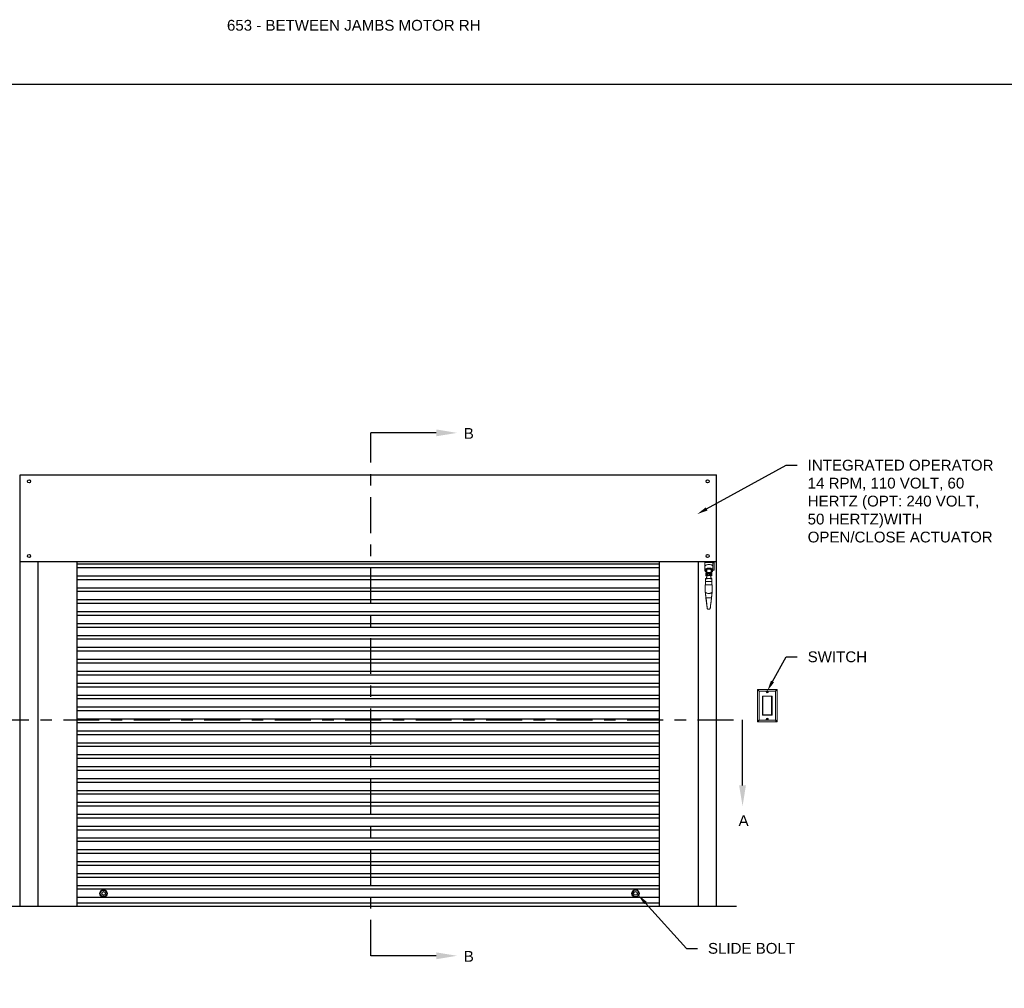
# Model space of a CAD drawing. Header units: inches. Extents: x 169.6 to 213.7, y 214.8 to 266.5.
# Tile 6 of 16: x 200.8 to 209.3, y 219.6 to 228.1. Entities that reach past the tile are written whole.
import ezdxf
from ezdxf import colors
from ezdxf.entities.mleader import LeaderData, LeaderLine
from ezdxf.math import Vec2, Vec3

# ---------------------------------------------------------------- set-up
doc = ezdxf.new("R2010")
doc.units = ezdxf.units.IN
doc.header["$LTSCALE"] = 0.25
doc.header["$MEASUREMENT"] = 0
doc.linetypes.add('CENTER', pattern=[2, 1.25, -0.25, 0.25, -0.25])
for name, color, linetype in [('ANNOTATIONS', 1, 'Continuous'), ('MOTOR RH', 7, 'Continuous'), ('SECTION CUTS', 6, 'CENTER')]:
    doc.layers.add(name, color=color, linetype=linetype)
doc.styles.add('ARIAL', font='arial.ttf', dxfattribs={"height": 0.09375})
doc.styles.get("Standard").update_dxf_attribs({"font": 'romans.shx'})

msp = doc.modelspace()

# ---------------------------------------------------------------- linework, layer by layer
at = {"layer": 'defpoints'}
msp.add_lwpolyline([(213.72204, 214.75854), (194.25216, 214.75854), (194.25216, 227.49365), (213.72204, 227.49365)], close=True, dxfattribs=at)
at = {"layer": 'MOTOR RH', "linetype": 'Continuous'}
for p, q in [((200.77474, 220.34691), (200.77474, 224.09691)), ((206.82841, 224.09491), (200.77474, 224.09491)), ((206.82841, 220.34691), (206.82841, 224.09691)), ((200.77474, 223.34491), (206.82841, 223.34491)), ((200.93098, 220.34691), (200.93098, 223.34491)), ((201.27033, 220.34691), (201.27033, 223.34491)), ((206.33283, 223.32071), (201.27033, 223.32071)), ((206.33283, 220.34691), (206.33283, 223.34491)), ((206.67217, 220.34691), (206.67217, 223.34491)), ((206.33283, 223.28946), (201.27033, 223.28946)), ((206.33283, 223.2171), (201.27033, 223.2171)), ((206.33283, 223.18585), (201.27033, 223.18585)), ((206.33283, 223.11349), (201.27033, 223.11349)), ((206.33283, 223.08224), (201.27033, 223.08224)), ((206.33283, 223.00987), (201.27033, 223.00987)), ((206.33283, 222.97862), (201.27033, 222.97862)), ((206.33283, 222.90626), (201.27033, 222.90626)), ((206.33283, 222.87501), (201.27033, 222.87501)), ((206.33283, 222.80264), (201.27033, 222.80264)), ((206.33283, 222.77139), (201.27033, 222.77139)), ((206.33283, 222.69903), (201.27033, 222.69903)), ((206.33283, 222.66778), (201.27033, 222.66778)), ((206.33283, 222.59541), (201.27033, 222.59541)), ((206.33283, 222.56416), (201.27033, 222.56416)), ((206.33283, 222.4918), (201.27033, 222.4918)), ((206.33283, 222.46055), (201.27033, 222.46055)), ((206.33283, 222.38818), (201.27033, 222.38818)), ((206.33283, 222.35693), (201.27033, 222.35693)), ((206.33283, 222.28457), (201.27033, 222.28457)), ((206.33283, 222.25332), (201.27033, 222.25332)), ((206.33283, 222.18095), (201.27033, 222.18095)), ((206.33283, 222.1497), (201.27033, 222.1497)), ((206.33283, 222.07734), (201.27033, 222.07734)), ((206.33283, 222.04609), (201.27033, 222.04609)), ((206.33283, 221.97373), (201.27033, 221.97373)), ((206.33283, 221.94248), (201.27033, 221.94248)), ((206.33283, 221.87011), (201.27033, 221.87011)), ((206.33283, 221.83886), (201.27033, 221.83886)), ((206.33283, 221.7665), (201.27033, 221.7665)), ((206.33283, 221.73525), (201.27033, 221.73525)), ((206.33283, 221.66288), (201.27033, 221.66288)), ((206.33283, 221.63163), (201.27033, 221.63163)), ((206.33283, 221.55927), (201.27033, 221.55927)), ((206.33283, 221.52802), (201.27033, 221.52802)), ((206.33283, 221.45565), (201.27033, 221.45565)), ((206.33283, 221.4244), (201.27033, 221.4244)), ((206.33283, 221.35204), (201.27033, 221.35204)), ((206.33283, 221.32079), (201.27033, 221.32079)), ((206.33283, 221.24842), (201.27033, 221.24842)), ((206.33283, 221.21717), (201.27033, 221.21717)), ((206.33283, 221.14481), (201.27033, 221.14481)), ((206.33283, 221.11356), (201.27033, 221.11356)), ((206.33283, 221.04119), (201.27033, 221.04119)), ((206.33283, 221.00994), (201.27033, 221.00994)), ((206.33283, 220.94072), (201.27033, 220.94072)), ((206.33283, 220.90947), (201.27033, 220.90947)), ((206.33283, 220.83711), (201.27033, 220.83711)), ((206.33283, 220.80586), (201.27033, 220.80586)), ((206.33283, 220.73349), (201.27033, 220.73349)), ((206.33283, 220.70224), (201.27033, 220.70224)), ((206.33283, 220.62988), (201.27033, 220.62988)), ((206.33283, 220.59863), (201.27033, 220.59863)), ((206.33283, 220.52626), (201.27033, 220.52626)), ((206.33283, 220.49501), (201.27033, 220.49501)), ((206.33283, 220.42265), (201.27033, 220.42265)), ((201.27033, 220.37816), (206.33283, 220.37816))]:
    msp.add_line(p, q, dxfattribs=at)
at = {"layer": 'MOTOR RH', "color": 7, "linetype": 'Continuous', "lineweight": 15}
for p, q in [((206.72643, 223.33573), (206.72643, 223.34491)), ((206.79719, 223.33573), (206.72643, 223.33573)), ((206.72643, 223.29881), (206.72643, 223.33573)), ((206.72643, 223.29881), (206.72643, 223.2681)), ((206.79719, 223.33573), (206.79719, 223.34491)), ((206.79719, 223.33573), (206.79719, 223.29881)), ((206.80613, 223.33136), (206.79719, 223.33136)), ((206.79719, 223.2681), (206.79719, 223.29881)), ((206.80613, 223.33136), (206.80613, 223.34491)), ((206.80613, 223.33136), (206.80613, 223.3258)), ((206.80613, 223.3258), (206.80613, 223.2699)), ((206.73413, 223.27554), (206.73413, 223.26298)), ((206.7363, 223.22101), (206.7363, 223.24586)), ((206.73763, 223.24675), (206.73718, 223.24675)), ((206.73718, 223.22012), (206.74219, 223.22012)), ((206.73851, 223.26385), (206.73851, 223.2727)), ((206.73851, 223.24558), (206.73851, 223.26385)), ((206.73851, 223.24558), (206.73866, 223.24413)), ((206.74295, 223.26952), (206.74295, 223.24383)), ((206.74295, 223.24383), (206.74304, 223.24006)), ((206.74517, 223.22234), (206.74517, 223.24453)), ((206.74628, 223.2412), (206.74517, 223.2412)), ((206.74517, 223.22567), (206.74624, 223.22567)), ((206.74688, 223.23395), (206.74661, 223.22947)), ((206.74687, 223.23344), (206.74687, 223.23344)), ((206.74713, 223.24231), (206.75026, 223.24231)), ((206.74874, 223.24231), (206.75026, 223.24231)), ((206.75548, 223.22699), (206.75546, 223.22686)), ((206.75645, 223.22539), (206.75691, 223.22639)), ((206.75904, 223.22575), (206.75887, 223.22466)), ((206.75971, 223.22572), (206.75969, 223.22559)), ((206.77011, 223.24231), (206.77325, 223.24231)), ((206.77011, 223.24231), (206.77164, 223.24231)), ((206.77376, 223.22947), (206.77349, 223.23395)), ((206.7735, 223.23344), (206.7735, 223.23344)), ((206.77572, 223.2412), (206.7741, 223.2412)), ((206.77414, 223.22567), (206.77572, 223.22567)), ((206.77846, 223.24231), (206.77572, 223.24231)), ((206.77572, 223.24231), (206.77572, 223.22456)), ((206.77572, 223.22456), (206.77846, 223.22456)), ((206.77737, 223.25149), (206.77852, 223.25112)), ((206.77846, 223.22234), (206.77846, 223.24453)), ((206.78058, 223.24006), (206.78067, 223.24383)), ((206.78067, 223.24383), (206.78067, 223.26952)), ((206.78143, 223.22012), (206.78644, 223.22012)), ((206.78497, 223.24419), (206.78511, 223.24558)), ((206.78511, 223.2727), (206.78511, 223.26385)), ((206.78511, 223.26385), (206.78511, 223.24558)), ((206.78644, 223.24675), (206.786, 223.24675)), ((206.78733, 223.24586), (206.78733, 223.24033)), ((206.78733, 223.24033), (206.78733, 223.22101)), ((206.7895, 223.26298), (206.7895, 223.27554)), ((206.79719, 223.2699), (206.80613, 223.2699)), ((206.73058, 223.14054), (206.73058, 223.07594)), ((206.7898, 223.14054), (206.73058, 223.14054)), ((206.73343, 223.19793), (206.7325, 223.1713)), ((206.7325, 223.1713), (206.7325, 223.14054)), ((206.76019, 223.1713), (206.7325, 223.1713)), ((206.76019, 223.14054), (206.7325, 223.14054)), ((206.73919, 223.19793), (206.73343, 223.19793)), ((206.73911, 223.19571), (206.73911, 223.19776)), ((206.74136, 223.19349), (206.74099, 223.19352)), ((206.7426, 223.19349), (206.74136, 223.19349)), ((206.74192, 223.19349), (206.74136, 223.19349)), ((206.77335, 223.19793), (206.74703, 223.19793)), ((206.78788, 223.1713), (206.76019, 223.1713)), ((206.78788, 223.14054), (206.76019, 223.14054)), ((206.77902, 223.19349), (206.77777, 223.19349)), ((206.77902, 223.19349), (206.77845, 223.19349)), ((206.77938, 223.19352), (206.77902, 223.19349)), ((206.78695, 223.19793), (206.78118, 223.19793)), ((206.78127, 223.19776), (206.78127, 223.19571)), ((206.78788, 223.1713), (206.78695, 223.19793)), ((206.78788, 223.14054), (206.78788, 223.1713)), ((206.7898, 223.07594), (206.7898, 223.14054)), ((206.74429, 222.96138), (206.73647, 223.0267)), ((206.73656, 223.02598), (206.74281, 222.97368)), ((206.74258, 223.02748), (206.74257, 223.02748)), ((206.74258, 223.02748), (206.77779, 223.02748)), ((206.78391, 223.0267), (206.77609, 222.96138)), ((206.78382, 223.02598), (206.77756, 222.97368)), ((206.7778, 223.02748), (206.77779, 223.02748)), ((206.75334, 222.93135), (206.76703, 222.93135)), ((207.18342, 221.95299), (207.18342, 222.22991)), ((207.18558, 222.23208), (207.35313, 222.23208)), ((207.26291, 222.21645), (207.19904, 222.21645)), ((207.19904, 222.21645), (207.19904, 221.96645)), ((207.26321, 222.20967), (207.26784, 222.2113)), ((207.26321, 222.20967), (207.2686, 222.21094)), ((207.264, 222.20743), (207.26321, 222.20967)), ((207.264, 222.20743), (207.26899, 222.20982)), ((207.26863, 222.20906), (207.264, 222.20743)), ((207.26621, 222.21593), (207.26845, 222.21672)), ((207.26784, 222.2113), (207.26621, 222.21593)), ((207.26621, 222.21593), (207.2686, 222.21094)), ((207.26784, 222.2113), (207.2686, 222.21094)), ((207.26845, 222.21672), (207.27008, 222.21209)), ((207.26845, 222.21672), (207.26972, 222.21133)), ((207.2686, 222.21094), (207.26972, 222.21133)), ((207.26899, 222.20982), (207.2686, 222.21094)), ((207.26899, 222.20982), (207.26863, 222.20906)), ((207.27026, 222.20443), (207.26863, 222.20906)), ((207.27011, 222.21021), (207.26899, 222.20982)), ((207.27026, 222.20443), (207.26899, 222.20982)), ((207.27471, 222.21372), (207.26972, 222.21133)), ((207.26972, 222.21133), (207.27008, 222.21209)), ((207.26972, 222.21133), (207.27011, 222.21021)), ((207.27008, 222.21209), (207.27471, 222.21372)), ((207.2755, 222.21148), (207.27011, 222.21021)), ((207.27087, 222.20985), (207.27011, 222.21021)), ((207.2725, 222.20522), (207.27011, 222.21021)), ((207.2725, 222.20522), (207.27026, 222.20443)), ((207.2755, 222.21148), (207.27087, 222.20985)), ((207.27087, 222.20985), (207.2725, 222.20522)), ((207.27471, 222.21372), (207.2755, 222.21148)), ((207.33967, 222.21645), (207.2758, 222.21645)), ((207.33967, 221.96645), (207.33967, 222.21645)), ((207.35529, 222.22991), (207.35529, 221.95299)), ((207.31029, 222.17364), (207.22842, 222.17364)), ((207.22842, 222.17364), (207.22842, 222.00926)), ((207.23185, 222.17239), (207.23185, 222.01051)), ((207.30685, 222.17239), (207.23185, 222.17239)), ((207.30685, 222.17239), (207.30685, 222.01051)), ((207.31029, 222.00926), (207.31029, 222.17364)), ((207.22842, 222.00926), (207.31029, 222.00926)), ((207.30685, 222.01051), (207.23185, 222.01051)), ((207.35313, 221.95083), (207.18558, 221.95083)), ((207.19904, 221.96645), (207.26291, 221.96645)), ((207.26321, 221.97142), (207.26784, 221.97305)), ((207.26321, 221.97142), (207.2686, 221.97269)), ((207.264, 221.96918), (207.26321, 221.97142)), ((207.264, 221.96918), (207.26899, 221.97157)), ((207.26863, 221.97081), (207.264, 221.96918)), ((207.26621, 221.97768), (207.26845, 221.97847)), ((207.26784, 221.97305), (207.26621, 221.97768)), ((207.26621, 221.97768), (207.2686, 221.97269)), ((207.26784, 221.97305), (207.2686, 221.97269)), ((207.26845, 221.97847), (207.27008, 221.97384)), ((207.26845, 221.97847), (207.26972, 221.97308)), ((207.2686, 221.97269), (207.26972, 221.97308)), ((207.26899, 221.97157), (207.2686, 221.97269)), ((207.26899, 221.97157), (207.26863, 221.97081)), ((207.27026, 221.96618), (207.26863, 221.97081)), ((207.27011, 221.97196), (207.26899, 221.97157)), ((207.27026, 221.96618), (207.26899, 221.97157)), ((207.27471, 221.97547), (207.26972, 221.97308)), ((207.26972, 221.97308), (207.27008, 221.97384)), ((207.26972, 221.97308), (207.27011, 221.97196)), ((207.27008, 221.97384), (207.27471, 221.97547)), ((207.2755, 221.97323), (207.27011, 221.97196)), ((207.27087, 221.9716), (207.27011, 221.97196)), ((207.2725, 221.96697), (207.27011, 221.97196)), ((207.2725, 221.96697), (207.27026, 221.96618)), ((207.2755, 221.97323), (207.27087, 221.9716)), ((207.27087, 221.9716), (207.2725, 221.96697)), ((207.27471, 221.97547), (207.2755, 221.97323)), ((207.2758, 221.96645), (207.33967, 221.96645))]:
    msp.add_line(p, q, dxfattribs=at)
at = {"layer": 'MOTOR RH'}
msp.add_line((200.60158, 220.34691), (207.00158, 220.34691), dxfattribs=at)
at = {"layer": 'MOTOR RH', "color": 7, "linetype": 'Continuous', "lineweight": 15, "flags": 128}
for points in [[(206.79719, 223.29881), (206.79659, 223.30242), (206.7948, 223.3059), (206.79189, 223.30914), (206.78796, 223.31203), (206.78313, 223.31447), (206.77758, 223.31638), (206.7715, 223.31769), (206.76508, 223.31835), (206.75855, 223.31835), (206.75213, 223.31769), (206.74604, 223.31638), (206.74049, 223.31447), (206.73567, 223.31203), (206.73173, 223.30914), (206.72882, 223.3059), (206.72704, 223.30242), (206.72643, 223.29881)], [(206.78511, 223.25333), (206.78947, 223.25586), (206.79297, 223.2588), (206.79546, 223.26203), (206.79687, 223.26546), (206.79716, 223.26898), (206.79631, 223.27246), (206.79435, 223.27581), (206.79134, 223.27891), (206.78738, 223.28166), (206.78261, 223.28397), (206.77716, 223.28578), (206.77123, 223.28701), (206.76499, 223.28764), (206.75864, 223.28764), (206.7524, 223.28701), (206.74646, 223.28578), (206.74102, 223.28397), (206.73624, 223.28166), (206.73229, 223.27891), (206.72928, 223.27581), (206.72732, 223.27246), (206.72647, 223.26898), (206.72676, 223.26546), (206.72817, 223.26203), (206.73066, 223.2588), (206.73415, 223.25586), (206.73851, 223.25333)], [(206.78902, 223.26013), (206.7898, 223.26101), (206.79171, 223.26407), (206.79254, 223.26728), (206.79226, 223.27053), (206.79089, 223.27368), (206.78846, 223.27663), (206.78506, 223.27927), (206.78083, 223.28151), (206.77591, 223.28326), (206.77048, 223.28447), (206.76474, 223.28508), (206.75889, 223.28508), (206.75315, 223.28447), (206.74772, 223.28326), (206.7428, 223.28151), (206.73856, 223.27927), (206.73517, 223.27663), (206.73274, 223.27368), (206.73136, 223.27053), (206.73108, 223.26728), (206.73192, 223.26407), (206.73383, 223.26101), (206.73461, 223.26013)], [(206.75691, 223.22639), (206.75701, 223.22677), (206.75702, 223.22686)], [(206.77414, 223.22567), (206.77453, 223.22265), (206.77478, 223.22106)], [(206.73182, 223.06552), (206.73222, 223.0622), (206.73273, 223.05792), (206.73335, 223.05278), (206.73405, 223.04693), (206.73482, 223.04051), (206.73563, 223.03371), (206.73647, 223.0267)], [(206.73324, 223.05367), (206.73331, 223.05314), (206.73349, 223.05156), (206.7338, 223.049), (206.73421, 223.04556), (206.73471, 223.04136), (206.73529, 223.03658), (206.73591, 223.03138), (206.73656, 223.02598)], [(206.73656, 223.02598), (206.73591, 223.03138), (206.73529, 223.03658), (206.73471, 223.04136), (206.73421, 223.04556), (206.7338, 223.049), (206.73349, 223.05156), (206.73331, 223.05314), (206.73324, 223.05367)], [(206.78713, 223.05367), (206.78708, 223.05325), (206.78693, 223.052), (206.78669, 223.04996), (206.78636, 223.04719), (206.78595, 223.04378), (206.78548, 223.03983), (206.78495, 223.03545), (206.78439, 223.03079), (206.78382, 223.02598)], [(206.78382, 223.02598), (206.78439, 223.03079), (206.78495, 223.03545), (206.78548, 223.03983), (206.78595, 223.04378), (206.78636, 223.04719), (206.78669, 223.04996), (206.78693, 223.052), (206.78708, 223.05325), (206.78713, 223.05367)], [(206.78391, 223.0267), (206.78474, 223.03371), (206.78556, 223.04051), (206.78633, 223.04693), (206.78703, 223.05278), (206.78764, 223.05792), (206.78815, 223.0622), (206.78855, 223.06552)], [(206.74539, 222.95215), (206.74535, 222.95248), (206.74524, 222.95345), (206.74505, 222.95503), (206.74479, 222.95719), (206.74447, 222.95984), (206.7441, 222.96292), (206.7437, 222.96632), (206.74326, 222.96994), (206.74281, 222.97368)], [(206.74281, 222.97368), (206.74332, 222.96948), (206.7438, 222.96544), (206.74425, 222.96172), (206.74464, 222.95846), (206.74496, 222.95578), (206.7452, 222.95379), (206.74534, 222.95256), (206.74539, 222.95215)], [(206.74429, 222.96138), (206.7448, 222.9571), (206.7453, 222.95296), (206.74576, 222.94907), (206.74618, 222.94556), (206.74654, 222.94252), (206.74684, 222.94006), (206.74706, 222.93825), (206.74719, 222.93714), (206.74723, 222.93677)], [(206.77314, 222.93677), (206.77319, 222.93714), (206.77332, 222.93825), (206.77354, 222.94006), (206.77383, 222.94252), (206.77419, 222.94556), (206.77461, 222.94907), (206.77508, 222.95296), (206.77558, 222.9571), (206.77609, 222.96138)], [(206.77498, 222.95215), (206.77503, 222.95256), (206.77518, 222.95379), (206.77542, 222.95578), (206.77574, 222.95846), (206.77613, 222.96172), (206.77657, 222.96544), (206.77706, 222.96948), (206.77756, 222.97368)], [(206.77756, 222.97368), (206.77706, 222.96948), (206.77657, 222.96544), (206.77613, 222.96172), (206.77574, 222.95846), (206.77542, 222.95578), (206.77518, 222.95379), (206.77503, 222.95256), (206.77498, 222.95215)], [(207.19904, 222.21645), (207.19599, 222.21908), (207.19306, 222.2216), (207.19036, 222.22393), (207.18799, 222.22597), (207.18605, 222.22764), (207.18461, 222.22889), (207.18372, 222.22965), (207.18342, 222.22991)], [(207.18558, 222.23208), (207.18584, 222.23178), (207.18661, 222.23089), (207.18785, 222.22944), (207.18952, 222.2275), (207.19156, 222.22513), (207.19389, 222.22243), (207.19642, 222.2195), (207.19904, 222.21645)], [(207.35313, 222.23208), (207.35287, 222.23178), (207.3521, 222.23089), (207.35086, 222.22944), (207.34918, 222.2275), (207.34714, 222.22513), (207.34482, 222.22243), (207.34229, 222.2195), (207.33967, 222.21645)], [(207.35529, 222.22991), (207.35499, 222.22965), (207.3541, 222.22889), (207.35266, 222.22764), (207.35072, 222.22597), (207.34835, 222.22393), (207.34565, 222.2216), (207.34271, 222.21908), (207.33967, 222.21645)], [(207.19904, 221.96645), (207.19599, 221.96382), (207.19306, 221.9613), (207.19036, 221.95897), (207.18799, 221.95693), (207.18605, 221.95526), (207.18461, 221.95402), (207.18372, 221.95325), (207.18342, 221.95299)], [(207.19904, 221.96645), (207.19642, 221.9634), (207.19389, 221.96047), (207.19156, 221.95777), (207.18952, 221.9554), (207.18785, 221.95346), (207.18661, 221.95202), (207.18584, 221.95113), (207.18558, 221.95083)], [(207.33967, 221.96645), (207.34229, 221.9634), (207.34482, 221.96047), (207.34714, 221.95777), (207.34918, 221.9554), (207.35086, 221.95346), (207.3521, 221.95202), (207.35287, 221.95113), (207.35313, 221.95083)], [(207.35529, 221.95299), (207.35499, 221.95325), (207.3541, 221.95402), (207.35266, 221.95526), (207.35072, 221.95693), (207.34835, 221.95897), (207.34565, 221.9613), (207.34271, 221.96382), (207.33967, 221.96645)]]:
    msp.add_lwpolyline(points, dxfattribs=at)
at = {"layer": 'MOTOR RH', "linetype": 'Continuous'}
for points in [[(201.51501, 220.48589), (201.53064, 220.45883), (201.51501, 220.43177), (201.48376, 220.43177), (201.46814, 220.45883), (201.48376, 220.48589)], [(206.10838, 220.48589), (206.09275, 220.45883), (206.10838, 220.43177), (206.13963, 220.43177), (206.15525, 220.45883), (206.13963, 220.48589)]]:
    msp.add_lwpolyline(points, close=True, dxfattribs=at)
for centre, radius in [((200.85224, 224.04205), 0.01369), ((206.75091, 224.04205), 0.01369), ((200.85224, 223.39218), 0.01369), ((206.75091, 223.39218), 0.01369), ((201.49939, 220.45883), 0.03125), ((201.50045, 220.45883), 0.01562), ((206.124, 220.45883), 0.03125), ((206.12294, 220.45883), 0.01562)]:
    msp.add_circle(centre, radius, dxfattribs=at)
at = {"layer": 'MOTOR RH', "color": 7, "linetype": 'Continuous', "lineweight": 15}
for centre, radius in [((206.76019, 223.23344), 0.01331), ((206.76019, 223.23344), 0.00888), ((206.75591, 223.22686), 0.000444), ((206.76014, 223.22559), 0.000444), ((207.26935, 222.21058), 0.00762), ((207.26935, 221.97233), 0.00762)]:
    msp.add_circle(centre, radius, dxfattribs=at)
for centre, radius, start, end in [((206.74473, 223.26298), 0.01037, 126.839416, 233.160584), ((206.74469, 223.26298), 0.00956, 130.233117, 229.766883), ((206.73718, 223.24586), 0.000888, 90, 180), ((206.73718, 223.22101), 0.000888, 180, 270), ((206.73763, 223.24764), 0.000888, 270, 0), ((206.74144, 223.27496), 0.00222, 117.303086, 142.22849), ((206.64045, 223.23808), 0.10651, 340.579298, 347.908065), ((206.74219, 223.22101), 0.000888, 270, 343.39845), ((206.64045, 223.23808), 0.10651, 343.720441, 357.778603), ((206.74517, 223.24675), 0.00222, 180, 270), ((206.74517, 223.22012), 0.00222, 90, 163.39845), ((206.76181, 223.23351), 0.0449, 66.437329, 113.593087), ((206.76181, 223.29283), 0.04528, 247.614775, 292.385225), ((206.74491, 223.25132), 0.000261, 294.454915, 351.263969), ((206.74473, 223.25192), 0.000888, 289.335855, 295.674174), ((206.76181, 223.23379), 0.04407, 67.884108, 112.115892), ((206.76181, 223.29216), 0.04407, 247.88482, 292.11518), ((206.74625, 223.22531), 0.000357, 91.644036, 164.592517), ((206.74625, 223.24156), 0.000355, 273.149028, 14.548849), ((206.77198, 223.23344), 0.02663, 161.075356, 162.709123), ((206.74713, 223.24196), 0.000355, 90, 161.075356), ((206.76019, 223.23344), 0.01331, 205.044647, 334.955353), ((206.76019, 223.23344), 0.00888, 0, 180.000001), ((206.76019, 223.23344), 0.00777, 277.76023, 228.813399), ((206.76019, 223.23344), 0.00777, 0.000001, 180.000001), ((206.75591, 223.22686), 0.00111, 335.073604, 138.813399), ((206.75591, 223.22686), 0.000444, 0.000001, 163.286815), ((206.76014, 223.22559), 0.00111, 7.76023, 171.500025), ((206.76014, 223.22559), 0.000444, 0.000001, 163.286815), ((206.77325, 223.24196), 0.000355, 18.924644, 90), ((206.87992, 223.23808), 0.10651, 182.221397, 196.279559), ((206.7484, 223.23344), 0.02663, 17.312262, 18.924644), ((206.77413, 223.24156), 0.000355, 165.40873, 265.675598), ((206.77413, 223.22531), 0.000356, 15.35213, 88.411317), ((206.77871, 223.25132), 0.00026, 188.656082, 245.625034), ((206.77846, 223.24675), 0.00222, 270, 0), ((206.77846, 223.22012), 0.00222, 16.60155, 90), ((206.7789, 223.25192), 0.000888, 244.325826, 250.664145), ((206.78143, 223.22101), 0.000888, 196.60155, 270), ((206.78219, 223.27496), 0.00222, 37.77151, 62.696914), ((206.77824, 223.26233), 0.01128, 3.28206, 52.463139), ((206.77894, 223.26298), 0.00956, 310.233117, 49.766883), ((206.77824, 223.26362), 0.01128, 307.534259, 356.716356), ((206.786, 223.24764), 0.000888, 180, 270), ((206.78644, 223.24586), 0.000888, 0, 90), ((206.78644, 223.22101), 0.000888, 270, 0), ((206.73999, 223.19776), 0.000888, 157.948614, 180), ((206.74133, 223.19571), 0.00222, 180, 261.334595), ((206.77905, 223.19571), 0.00222, 278.696025, 0), ((206.78038, 223.19776), 0.000888, 360, 22.051386), ((206.75334, 222.9375), 0.00615, 186.824746, 270), ((206.76703, 222.9375), 0.00615, 270, 353.175254), ((207.18558, 222.22991), 0.00216, 90, 180), ((207.26935, 222.21058), 0.00872, 137.636244, 42.363756), ((207.35313, 222.22991), 0.00216, 0, 90), ((207.18558, 221.95299), 0.00216, 180, 270), ((207.26935, 221.97233), 0.00872, 317.636244, 222.363756), ((207.35313, 221.95299), 0.00216, 270, 0)]:
    msp.add_arc(centre, radius, start, end, dxfattribs=at)
for centre, start_param, end_param in [((206.74295, 223.2727), 0.7494689, 1.5707963), ((206.78067, 223.2727), 4.712389, 5.5337164)]:
    msp.add_ellipse(centre, major_axis=(0, 0.00492), ratio=0.9013878, start_param=start_param, end_param=end_param, dxfattribs=at)
for points, knots in [([(206.73851, 223.26385), (206.73852, 223.26416), (206.73854, 223.26676), (206.73892, 223.27022), (206.74053, 223.27338), (206.74153, 223.27436), (206.74229, 223.27475), (206.74275, 223.2748), (206.74295, 223.27481)], [0, 0, 0, 0, 0.0736907, 0.6254449, 0.8047082, 0.8944427, 0.9519118, 1, 1, 1, 1]), ([(206.73917, 223.19809), (206.73918, 223.1981), (206.73919, 223.19813), (206.7393, 223.1984), (206.73956, 223.19907), (206.73998, 223.20015), (206.74112, 223.20319), (206.74198, 223.20594), (206.74269, 223.20822)], [0, 0, 0, 0, 0.0306514, 0.087489, 0.1436351, 0.2848147, 0.4077791, 1, 1, 1, 1]), ([(206.74295, 223.2775), (206.74257, 223.27749), (206.74168, 223.27745), (206.74088, 223.27712), (206.74042, 223.27693)], [0, 0, 0, 0, 0.42355639, 1, 1, 1, 1]), ([(206.74517, 223.27368), (206.74476, 223.27335), (206.74393, 223.27269), (206.74313, 223.27121), (206.74301, 223.2701), (206.74295, 223.26952)], [0, 0, 0, 0, 0.3187976, 0.6392925, 1, 1, 1, 1]), ([(206.74295, 223.24905), (206.74301, 223.24936), (206.74312, 223.24998), (206.74392, 223.25077), (206.74477, 223.25112), (206.74517, 223.25128)], [0, 0, 0, 0, 0.3463096, 0.6917448, 1, 1, 1, 1]), ([(206.74511, 223.25112), (206.7454, 223.25126), (206.74576, 223.25143), (206.74616, 223.25147), (206.74624, 223.25148)], [0, 0, 0, 0, 0.817679, 1, 1, 1, 1]), ([(206.74522, 223.27462), (206.74539, 223.2746), (206.74613, 223.2745), (206.74684, 223.27431), (206.74738, 223.27418), (206.74739, 223.27418)], [0, 0, 0, 0, 0.222521, 0.9899412, 1, 1, 1, 1]), ([(206.74739, 223.25178), (206.74738, 223.25177), (206.747, 223.25168), (206.74661, 223.2516), (206.74623, 223.25152)], [0, 0, 0, 0, 0.01865, 1, 1, 1, 1]), ([(206.74688, 223.23395), (206.74688, 223.23395), (206.74688, 223.23379), (206.74686, 223.23251), (206.74706, 223.23045), (206.74782, 223.22856), (206.74812, 223.2278)], [0, 0, 0, 0, 0.0027536, 0.0757279, 0.6269228, 1, 1, 1, 1]), ([(206.77225, 223.2278), (206.77255, 223.22856), (206.77331, 223.23045), (206.77352, 223.23251), (206.7735, 223.23379), (206.77349, 223.23395), (206.77349, 223.23395)], [0, 0, 0, 0, 0.3730772, 0.9242721, 0.9972464, 1, 1, 1, 1]), ([(206.77376, 223.24134), (206.77376, 223.24136), (206.77378, 223.2414), (206.77354, 223.24046), (206.7732, 223.23896), (206.77303, 223.23761), (206.77296, 223.23706)], [0, 0, 0, 0, 0.1667187, 0.4771964, 0.7858082, 1, 1, 1, 1]), ([(206.7741, 223.2411), (206.7741, 223.24111), (206.77411, 223.24116), (206.77386, 223.24026), (206.77351, 223.23859), (206.77322, 223.23703), (206.77316, 223.23606), (206.77316, 223.23592)], [0, 0, 0, 0, 0.1488418, 0.4227329, 0.6941253, 0.9568936, 1, 1, 1, 1]), ([(206.77624, 223.27418), (206.77624, 223.27418), (206.77679, 223.27431), (206.7775, 223.2745), (206.77824, 223.2746), (206.77841, 223.27462)], [0, 0, 0, 0, 0.0100588, 0.7774758, 1, 1, 1, 1]), ([(206.77738, 223.25152), (206.777, 223.2516), (206.77662, 223.25168), (206.77624, 223.25177), (206.77624, 223.25178)], [0, 0, 0, 0, 0.9810516, 1, 1, 1, 1]), ([(206.77768, 223.20822), (206.77777, 223.20793), (206.7785, 223.20546), (206.77956, 223.20231), (206.78068, 223.19941), (206.78103, 223.19851), (206.78118, 223.19815), (206.7812, 223.19811), (206.7812, 223.19809)], [0, 0, 0, 0, 0.0767379, 0.6453233, 0.8228293, 0.9071998, 0.9584998, 1, 1, 1, 1]), ([(206.78067, 223.26952), (206.78062, 223.27008), (206.78051, 223.2712), (206.7797, 223.27269), (206.77886, 223.27337), (206.77846, 223.27368)], [0, 0, 0, 0, 0.3464202, 0.691736, 1, 1, 1, 1]), ([(206.77846, 223.25128), (206.77887, 223.25111), (206.7797, 223.25077), (206.7805, 223.24999), (206.78061, 223.24938), (206.78067, 223.24905)], [0, 0, 0, 0, 0.3187431, 0.6393777, 1, 1, 1, 1]), ([(206.7832, 223.27693), (206.78285, 223.27708), (206.78207, 223.27742), (206.78117, 223.27748), (206.78067, 223.2775)], [0, 0, 0, 0, 0.4498574, 1, 1, 1, 1]), ([(206.78067, 223.27481), (206.78088, 223.2748), (206.78133, 223.27475), (206.78209, 223.27436), (206.7831, 223.27338), (206.78471, 223.27022), (206.78509, 223.26676), (206.78511, 223.26416), (206.78511, 223.26385)], [0, 0, 0, 0, 0.0481156, 0.1055838, 0.1952959, 0.3745701, 0.9263102, 1, 1, 1, 1]), ([(206.74099, 223.19352), (206.74065, 223.19362), (206.74009, 223.19378), (206.73951, 223.19437), (206.73922, 223.19494), (206.73912, 223.19539), (206.73911, 223.19564), (206.73911, 223.19571)], [0, 0, 0, 0, 0.3816069, 0.635828, 0.8099638, 0.9421887, 1, 1, 1, 1]), ([(206.74456, 223.19409), (206.74414, 223.19387), (206.74349, 223.19354), (206.74283, 223.19351), (206.7426, 223.19349)], [0, 0, 0, 0, 0.6469949, 1, 1, 1, 1]), ([(206.74699, 223.19734), (206.74694, 223.19706), (206.74682, 223.1964), (206.74612, 223.19532), (206.74529, 223.19457), (206.74469, 223.19418), (206.74456, 223.19409)], [0, 0, 0, 0, 0.1898554, 0.4435954, 0.8793329, 1, 1, 1, 1]), ([(206.74703, 223.19793), (206.74702, 223.19785), (206.74701, 223.19765), (206.747, 223.19745), (206.74699, 223.19734)], [0, 0, 0, 0, 0.41359938, 1, 1, 1, 1]), ([(206.77339, 223.19734), (206.77338, 223.19745), (206.77336, 223.19765), (206.77335, 223.19785), (206.77335, 223.19793)], [0, 0, 0, 0, 0.5864442, 1, 1, 1, 1]), ([(206.77582, 223.19409), (206.77542, 223.19437), (206.77474, 223.19485), (206.77391, 223.1958), (206.77347, 223.19665), (206.77341, 223.19719), (206.77339, 223.19734)], [0, 0, 0, 0, 0.3674174, 0.6326684, 0.9009147, 1, 1, 1, 1]), ([(206.77777, 223.19349), (206.77731, 223.19354), (206.77664, 223.19362), (206.77601, 223.19398), (206.77582, 223.19409)], [0, 0, 0, 0, 0.7012013, 1, 1, 1, 1]), ([(206.78127, 223.19571), (206.78125, 223.19552), (206.78122, 223.19514), (206.78098, 223.19456), (206.7805, 223.19396), (206.77992, 223.19363), (206.77949, 223.19354), (206.77938, 223.19352)], [0, 0, 0, 0, 0.1465289, 0.2919672, 0.5304743, 0.8792714, 1, 1, 1, 1]), ([(206.73058, 223.07594), (206.73058, 223.07593), (206.73059, 223.07582), (206.73075, 223.07445), (206.73107, 223.07178), (206.73153, 223.06797), (206.73173, 223.06633), (206.73182, 223.06552)], [0, 0, 0, 0, 0.0028229, 0.0353736, 0.4647182, 0.7329388, 1, 1, 1, 1]), ([(206.73182, 223.06552), (206.73182, 223.06553), (206.7317, 223.06654), (206.7314, 223.06907), (206.73097, 223.07268), (206.73071, 223.07483), (206.7306, 223.07576), (206.73058, 223.07593), (206.73058, 223.07594)], [0, 0, 0, 0, 0.00496715, 0.37988964, 0.68802748, 0.94222933, 0.99717487, 1, 1, 1, 1]), ([(206.73793, 223.0719), (206.73756, 223.07208), (206.73608, 223.07282), (206.73386, 223.07402), (206.73125, 223.07552), (206.73083, 223.07578), (206.73058, 223.07594)], [0, 0, 0, 0, 0.0830037, 0.3325895, 0.5909179, 1, 1, 1, 1]), ([(206.78244, 223.0719), (206.78133, 223.07136), (206.77903, 223.07026), (206.77481, 223.0686), (206.76916, 223.06688), (206.76405, 223.0661), (206.75776, 223.06598), (206.75129, 223.06674), (206.74364, 223.06921), (206.73978, 223.07103), (206.73793, 223.0719)], [0, 0, 0, 0, 0.097323, 0.202378, 0.3073357, 0.4695288, 0.5004233, 0.6720212, 0.8427354, 1, 1, 1, 1]), ([(206.7898, 223.07594), (206.78956, 223.07579), (206.78906, 223.07549), (206.78598, 223.07369), (206.78335, 223.07236), (206.78244, 223.0719)], [0, 0, 0, 0, 0.3893902, 0.7882871, 1, 1, 1, 1]), ([(206.7898, 223.07594), (206.7898, 223.07593), (206.78978, 223.07582), (206.78962, 223.07445), (206.7893, 223.07178), (206.78885, 223.06797), (206.78865, 223.06633), (206.78855, 223.06552)], [0, 0, 0, 0, 0.002825, 0.0353764, 0.4647001, 0.7329389, 1, 1, 1, 1]), ([(206.78855, 223.06552), (206.78855, 223.06553), (206.78867, 223.06654), (206.78898, 223.06907), (206.78941, 223.07268), (206.78966, 223.07483), (206.78978, 223.07576), (206.7898, 223.07593), (206.7898, 223.07594)], [0, 0, 0, 0, 0.0049672, 0.3798919, 0.6880294, 0.9422303, 0.9971769, 1, 1, 1, 1]), ([(206.74257, 223.02748), (206.74189, 223.0274), (206.74051, 223.02723), (206.73868, 223.02701), (206.7373, 223.02683), (206.73662, 223.02673), (206.73647, 223.02671), (206.73647, 223.0267), (206.73647, 223.0267)], [0, 0, 0, 0, 0.214668, 0.4293067, 0.6439775, 0.8586525, 0.9778845, 1, 1, 1, 1]), ([(206.78391, 223.0267), (206.7839, 223.0267), (206.7839, 223.02671), (206.78375, 223.02673), (206.78308, 223.02683), (206.78169, 223.02701), (206.77986, 223.02723), (206.77849, 223.0274), (206.7778, 223.02748)], [0, 0, 0, 0, 0.0221151, 0.1413449, 0.3560015, 0.5706683, 0.7853361, 1, 1, 1, 1]), ([(207.2758, 222.21645), (207.27526, 222.21693), (207.27399, 222.21808), (207.27136, 222.21898), (207.26823, 222.21915), (207.26536, 222.21837), (207.26363, 222.21721), (207.26299, 222.21654), (207.26291, 222.21645)], [0, 0, 0, 0, 0.1506948, 0.3588446, 0.5701387, 0.8049819, 0.974565, 1, 1, 1, 1]), ([(207.26291, 221.96645), (207.26345, 221.96597), (207.26472, 221.96482), (207.26735, 221.96392), (207.27048, 221.96375), (207.27335, 221.96453), (207.27508, 221.96569), (207.27571, 221.96636), (207.2758, 221.96645)], [0, 0, 0, 0, 0.15068917, 0.35882836, 0.57012019, 0.80498501, 0.97456542, 1, 1, 1, 1])]:
    msp.add_open_spline(points, degree=3, knots=knots, dxfattribs=at)
at = {"layer": 'SECTION CUTS'}
for p, q in [((203.82295, 219.91674), (203.82295, 224.46246)), ((200.53812, 221.96757), (207.05408, 221.96757))]:
    msp.add_line(p, q, dxfattribs=at)

# ---------------------------------------------------------------- texts
at = {"layer": 'ANNOTATIONS', "insert": (202.57261, 228.05267), "char_height": 0.09375, "width": 4.6220629, "attachment_point": 1, "line_spacing_factor": 0.86134, "style": 'ARIAL'}
msp.add_mtext('653 - BETWEEN JAMBS MOTOR RH', dxfattribs=at)
at = {"layer": 'SECTION CUTS', "style": 'ARIAL'}
for s, p in [('B', (204.63097, 224.41077)), ('A', (207.0196, 221.04514)), ('B', (204.63097, 219.86504))]:
    msp.add_text(s, height=0.09375, dxfattribs=at).set_placement(p)

# ---------------------------------------------------------------- leaders
at = {"layer": 'ANNOTATIONS'}
ml = msp.add_multileader_mtext('Standard', dxfattribs=at)
ml.set_content('INTEGRATED OPERATOR 14 RPM, 110 VOLT, 60 HERTZ (OPT: 240 VOLT, 50 HERTZ)WITH OPEN/CLOSE ACTUATOR', color=256, style='ARIAL')
ml.set_leader_properties()
ml.build(insert=Vec2(0, 0))
ml.multileader.update_dxf_attribs({"dogleg_length": 0.36, "arrow_head_size": 0.09375})
ctx = ml.context
ctx.base_point, ctx.char_height, ctx.arrow_head_size, ctx.landing_gap_size, ctx.plane_origin = Vec3(207.53021, 224.18117), 0.09375, 0.09375, 0.09, Vec3(209.24372, 223.74794)
notes = []
notes.append((ctx, [(1, (1, 1, 0), (207.43226, 224.18117), (1, 0), 0.09796, [(0, [(206.65991, 223.75612)], 0, [])])]))
ctx.mtext.insert, ctx.mtext.width, ctx.mtext.flow_direction = Vec3(207.62021, 224.22885), 1.6335999, 5
ml = msp.add_multileader_mtext('Standard', dxfattribs=at)
ml.set_content('SWITCH', color=256, style='ARIAL')
ml.set_leader_properties()
ml.build(insert=Vec2(0, 0))
ml.multileader.update_dxf_attribs({"dogleg_length": 0.36, "arrow_head_size": 0.09375})
ctx = ml.context
ctx.base_point, ctx.char_height, ctx.arrow_head_size, ctx.landing_gap_size, ctx.plane_origin = Vec3(207.53021, 222.51515), 0.09375, 0.09375, 0.09, Vec3(209.24372, 222.08192)
notes.append((ctx, [(1, (1, 1, 0), (207.43226, 222.51515), (1, 0), 0.09796, [(0, [(207.26935, 222.21904)], 0, [])])]))
ctx.mtext.insert, ctx.mtext.flow_direction = Vec3(207.62021, 222.56283), 5
ml = msp.add_multileader_mtext('Standard', dxfattribs=at)
ml.set_content('SLIDE BOLT', color=256, style='ARIAL')
ml.set_leader_properties()
ml.build(insert=Vec2(0, 0))
ml.multileader.update_dxf_attribs({"dogleg_length": 0.36, "arrow_head_size": 0.09375})
ctx = ml.context
ctx.base_point, ctx.char_height, ctx.arrow_head_size, ctx.landing_gap_size, ctx.plane_origin = Vec3(206.66363, 219.98084), 0.09375, 0.09375, 0.09, Vec3(205.87859, 219.54762)
notes.append((ctx, [(0, (1, 1, 0), (206.56567, 219.98084), (1, 0), 0.09796, [(0, [(206.14744, 220.4453)], 0, [])])]))
ctx.mtext.insert, ctx.mtext.flow_direction = Vec3(206.75363, 220.02852), 5
at = {"layer": 'SECTION CUTS'}
ml = msp.add_multileader_mtext('Standard', dxfattribs=at)
ml.set_content('', color=256)
ml.set_leader_properties()
ml.build(insert=Vec2(0, 0))
ml.multileader.update_dxf_attribs({"dogleg_length": 0, "arrow_head_size": 0.18})
ctx = ml.context
ctx.base_point, ctx.char_height, ctx.arrow_head_size, ctx.landing_gap_size, ctx.plane_origin, ctx.plane_x_axis, ctx.plane_y_axis = Vec3(203.82295, 224.46246), 0.18, 0.18, 0, Vec3(204.57247, 224.46246), Vec3(0, 1), Vec3(-1, 0)
notes.append((ctx, [(0, (1, 1, 0), (203.82295, 224.46246), (1, 0), 0, [(0, [(204.57247, 224.46246)], 0, [])])]))
ctx.mtext.insert, ctx.mtext.text_direction, ctx.mtext.rotation, ctx.mtext.flow_direction = Vec3(203.73295, 224.46246), Vec3(0, 1), 1.5707963, 5
ml = msp.add_multileader_mtext('Standard', dxfattribs=at)
ml.set_content('', color=256)
ml.set_leader_properties()
ml.build(insert=Vec2(0, 0))
ml.multileader.update_dxf_attribs({"dogleg_length": 0, "arrow_head_size": 0.18})
ctx = ml.context
ctx.base_point, ctx.char_height, ctx.arrow_head_size, ctx.landing_gap_size, ctx.plane_origin = Vec3(207.05408, 221.96757), 0.18, 0.18, 0, Vec3(207.05408, 221.21805)
notes.append((ctx, [(0, (1, 1, 0), (207.05408, 221.96757), (1, 0), 0, [(0, [(207.05408, 221.21805)], 0, [])])]))
ctx.mtext.insert, ctx.mtext.flow_direction = Vec3(207.05408, 222.05757), 5
ml = msp.add_multileader_mtext('Standard', dxfattribs=at)
ml.set_content('', color=256)
ml.set_leader_properties()
ml.build(insert=Vec2(0, 0))
ml.multileader.update_dxf_attribs({"dogleg_length": 0, "arrow_head_size": 0.18})
ctx = ml.context
ctx.base_point, ctx.char_height, ctx.arrow_head_size, ctx.landing_gap_size, ctx.plane_origin, ctx.plane_x_axis, ctx.plane_y_axis = Vec3(203.82295, 219.91674), 0.18, 0.18, 0, Vec3(204.57247, 219.91674), Vec3(0, 1), Vec3(-1, 0)
notes.append((ctx, [(0, (1, 1, 0), (203.82295, 219.91674), (1, 0), 0, [(0, [(204.57247, 219.91674)], 0, [])])]))
ctx.mtext.insert, ctx.mtext.text_direction, ctx.mtext.rotation, ctx.mtext.flow_direction = Vec3(203.73295, 219.91674), Vec3(0, 1), 1.5707963, 5
for ctx, leaders in notes:
    for number, flags, end, landing, length, lines in leaders:
        leader = LeaderData()
        leader.index, (leader.has_last_leader_line, leader.has_dogleg_vector, leader.attachment_direction) = number, flags
        leader.last_leader_point, leader.dogleg_vector, leader.dogleg_length = Vec3(end), Vec3(landing), length
        for number, points, colour, breaks in lines:
            line = LeaderLine()
            line.index, line.vertices, line.color, line.breaks = number, Vec3.list(points), colors.encode_raw_color(colour), breaks
            leader.lines.append(line)
        ctx.leaders.append(leader)

doc.saveas('drawing.dxf')
